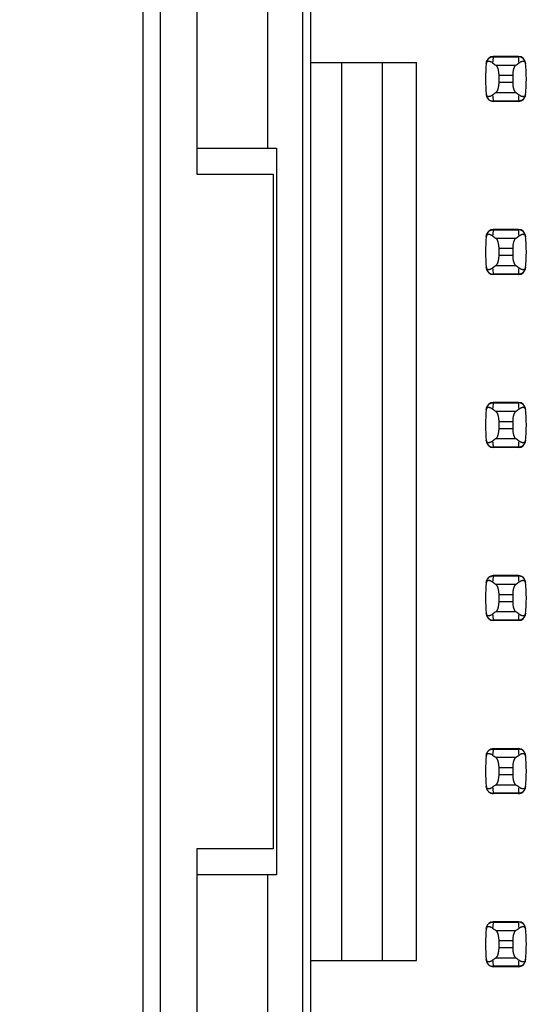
# Model space of a CAD drawing. Header units: inches. Extents: x 0 to 34, y 0 to 22.
# Tile 21 of 53: x 7.977 to 8.563, y 10.995 to 12.133. Entities that reach past the tile are written whole.
import ezdxf

# ---------------------------------------------------------------- set-up
doc = ezdxf.new("R2010")
doc.units = ezdxf.units.IN
doc.header["$LTSCALE"] = 1.87
doc.header["$MEASUREMENT"] = 0
doc.layers.get('0').update_dxf_attribs({"linetype": 'CONTINUOUS'})
doc.layers.add('DIMENSIONS', color=7, linetype='CONTINUOUS')
doc.styles.get("Standard").update_dxf_attribs({"font": 'txt', "width": 0.8})
doc.dimstyles.new('DIMSTYLE_1', dxfattribs={"dimtxt": 0.125, "dimasz": 0.18, "dimexe": 0.18, "dimexo": 0.0625, "dimgap": 0.09, "dimtad": 0, "dimtih": 1, "dimtoh": 1, "dimdec": 3, "dimlfac": 0.5, "dimzin": 4, "dimdsep": 46, "dimtxsty": 'STANDARD', "dimblk": '_FILLED', "dimblk1": '_FILLED', "dimblk2": '_FILLED', "dimcen": 0.09, "dimadec": 0, "dimazin": 0, "dimtp": 0.01, "dimtm": 0.01, "dimtfac": 1, "dimtdec": 3, "dimtofl": 0, "dimtmove": 0, "dimatfit": 3, "dimldrblk": '_FILLED', "dimfxl": 1, "dimtolj": 1, "dimtzin": 4, "dimarcsym": 0})

# ---------------------------------------------------------------- blocks, each defined once
blk = doc.blocks.new('*D2')
at = {"layer": 'DIMENSIONS', "color": 2, "linetype": 'CONTINUOUS'}
blk.add_line((8.2164, 16.0285), (7.4326, 16.0285), dxfattribs=at)
at = {"layer": 'DIMENSIONS', "color": 2, "linetype": 'CONTINUOUS', "insert": (7.3701, 16.091), "char_height": 0.125, "width": 1.425, "attachment_point": 3, "line_spacing_factor": 0.9}
blk.add_mtext('4.642{\\Ftxt.shx;\\W1.000000;\\H0.125000; }[117.91]', dxfattribs=at)
blk = doc.blocks.new('_FILLED')
at = {"color": 0, "linetype": 'BYBLOCK'}
blk.add_solid([(0, 0), (-1, 0.1736), (-1, -0.1736)], dxfattribs=at)
blk = doc.blocks.new('*D3')
at = {"layer": 'DIMENSIONS', "color": 2, "linetype": 'CONTINUOUS'}
blk.add_line((8.1824, 16.3725), (7.4326, 16.3725), dxfattribs=at)
at = {"layer": 'DIMENSIONS', "color": 2, "linetype": 'CONTINUOUS', "insert": (7.3701, 16.435), "char_height": 0.125, "width": 1.425, "attachment_point": 3, "line_spacing_factor": 0.9}
blk.add_mtext('4.814{\\Ftxt.shx;\\W1.000000;\\H0.125000; }[122.28]', dxfattribs=at)
blk = doc.blocks.new('*D5')
at = {"layer": 'DIMENSIONS', "color": 2, "linetype": 'CONTINUOUS'}
blk.add_line((8.2116, 15.0405), (7.4326, 15.0405), dxfattribs=at)
at = {"layer": 'DIMENSIONS', "color": 2, "linetype": 'CONTINUOUS', "insert": (7.3701, 15.103), "char_height": 0.125, "width": 1.425, "attachment_point": 3, "line_spacing_factor": 0.9}
blk.add_mtext('4.148{\\Ftxt.shx;\\W1.000000;\\H0.125000; }[105.36]', dxfattribs=at)

msp = doc.modelspace()

# ---------------------------------------------------------------- linework, layer by layer
at = {"color": 7, "linetype": 'CONTINUOUS'}
for p, q in [((8.1201, 6.5005), (8.1201, 16.6285)), ((8.1401, 6.5605), (8.1401, 16.5685)), ((8.3041, 15.0405), (8.3041, 8.0865)), ((8.3139, 8.1196), (8.3139, 15.0093)), ((8.1821, 12.5745), (8.1821, 11.9545)), ((8.2641, 11.9845), (8.2641, 12.5445)), ((8.5245, 12.0904), (8.5244, 12.09)), ((8.5244, 12.09), (8.5538, 12.09)), ((8.5538, 12.0904), (8.5245, 12.0904)), ((8.5538, 12.09), (8.5538, 12.0904)), ((8.3139, 12.0834), (8.436, 12.0834)), ((8.3493, 12.0834), (8.3493, 11.0456)), ((8.3966, 11.0456), (8.3966, 12.0834)), ((8.436, 11.0456), (8.436, 12.0834)), ((8.5505, 12.0801), (8.5277, 12.0801)), ((8.5312, 12.0602), (8.5312, 12.0687)), ((8.5312, 12.0687), (8.547, 12.0687)), ((8.547, 12.0687), (8.547, 12.0602)), ((8.547, 12.0602), (8.5312, 12.0602)), ((8.5277, 12.0488), (8.5505, 12.0488)), ((8.5538, 12.0389), (8.5244, 12.0389)), ((8.5244, 12.0389), (8.5245, 12.0385)), ((8.5538, 12.0385), (8.5245, 12.0385)), ((8.5538, 12.0385), (8.5538, 12.0389)), ((8.1821, 11.9845), (8.2741, 11.9845)), ((8.2741, 11.9845), (8.2741, 11.1445)), ((8.1821, 11.9545), (8.2701, 11.9545)), ((8.2701, 11.9545), (8.2701, 11.1745)), ((8.5245, 11.8904), (8.5244, 11.89)), ((8.5244, 11.89), (8.5538, 11.89)), ((8.5538, 11.8904), (8.5245, 11.8904)), ((8.5505, 11.8801), (8.5277, 11.8801)), ((8.5538, 11.89), (8.5538, 11.8904)), ((8.5312, 11.8602), (8.5312, 11.8687)), ((8.5312, 11.8687), (8.547, 11.8687)), ((8.547, 11.8687), (8.547, 11.8602)), ((8.547, 11.8602), (8.5312, 11.8602)), ((8.5277, 11.8488), (8.5505, 11.8488)), ((8.5538, 11.8389), (8.5244, 11.8389)), ((8.5244, 11.8389), (8.5245, 11.8385)), ((8.5538, 11.8385), (8.5245, 11.8385)), ((8.5538, 11.8385), (8.5538, 11.8389)), ((8.5245, 11.6904), (8.5244, 11.69)), ((8.5244, 11.69), (8.5538, 11.69)), ((8.5538, 11.6904), (8.5245, 11.6904)), ((8.5538, 11.69), (8.5538, 11.6904)), ((8.5505, 11.6801), (8.5277, 11.6801)), ((8.5312, 11.6602), (8.5312, 11.6687)), ((8.5312, 11.6687), (8.547, 11.6687)), ((8.547, 11.6687), (8.547, 11.6602)), ((8.547, 11.6602), (8.5312, 11.6602)), ((8.5277, 11.6488), (8.5505, 11.6488)), ((8.5538, 11.6389), (8.5244, 11.6389)), ((8.5244, 11.6389), (8.5245, 11.6385)), ((8.5538, 11.6385), (8.5245, 11.6385)), ((8.5538, 11.6385), (8.5538, 11.6389)), ((8.5245, 11.4904), (8.5244, 11.49)), ((8.5244, 11.49), (8.5538, 11.49)), ((8.5538, 11.4904), (8.5245, 11.4904)), ((8.5538, 11.49), (8.5538, 11.4904)), ((8.5505, 11.4801), (8.5277, 11.4801)), ((8.5312, 11.4602), (8.5312, 11.4687)), ((8.5312, 11.4687), (8.547, 11.4687)), ((8.547, 11.4602), (8.5312, 11.4602)), ((8.547, 11.4687), (8.547, 11.4602)), ((8.5277, 11.4488), (8.5505, 11.4488)), ((8.5538, 11.4389), (8.5244, 11.4389)), ((8.5244, 11.4389), (8.5245, 11.4385)), ((8.5538, 11.4385), (8.5245, 11.4385)), ((8.5538, 11.4385), (8.5538, 11.4389)), ((8.5245, 11.2904), (8.5244, 11.29)), ((8.5244, 11.29), (8.5538, 11.29)), ((8.5538, 11.2904), (8.5245, 11.2904)), ((8.5538, 11.29), (8.5538, 11.2904)), ((8.5505, 11.2801), (8.5277, 11.2801)), ((8.5312, 11.2602), (8.5312, 11.2687)), ((8.5312, 11.2687), (8.547, 11.2687)), ((8.547, 11.2687), (8.547, 11.2602)), ((8.547, 11.2602), (8.5312, 11.2602)), ((8.5277, 11.2488), (8.5505, 11.2488)), ((8.5538, 11.2389), (8.5244, 11.2389)), ((8.5244, 11.2389), (8.5245, 11.2385)), ((8.5538, 11.2385), (8.5245, 11.2385)), ((8.5538, 11.2385), (8.5538, 11.2389)), ((8.1821, 11.1745), (8.1821, 10.5545)), ((8.2701, 11.1745), (8.1821, 11.1745)), ((8.2741, 11.1445), (8.1821, 11.1445)), ((8.2641, 10.5845), (8.2641, 11.1445)), ((8.5245, 11.0904), (8.5244, 11.09)), ((8.5244, 11.09), (8.5538, 11.09)), ((8.5538, 11.0904), (8.5245, 11.0904)), ((8.5538, 11.09), (8.5538, 11.0904)), ((8.5505, 11.0801), (8.5277, 11.0801)), ((8.5312, 11.0602), (8.5312, 11.0687)), ((8.5312, 11.0687), (8.547, 11.0687)), ((8.547, 11.0687), (8.547, 11.0602)), ((8.547, 11.0602), (8.5312, 11.0602)), ((8.3139, 11.0456), (8.436, 11.0456)), ((8.5538, 11.0389), (8.5244, 11.0389)), ((8.5244, 11.0389), (8.5245, 11.0385)), ((8.5538, 11.0385), (8.5245, 11.0385)), ((8.5277, 11.0488), (8.5505, 11.0488)), ((8.5538, 11.0385), (8.5538, 11.0389))]:
    msp.add_line(p, q, dxfattribs=at)
for centre, radius, start, end in [((8.5245, 12.0826), 0.00787, 90, 173.0471), ((8.673, 12.0721), 0.1496, 173.0989, 175.7945), ((8.5538, 12.0826), 0.00787, 6.9529, 90), ((8.4052, 12.0721), 0.1496, 4.2055, 6.9011), ((8.673, 12.0645), 0.1575, 173.0471, 186.9529), ((8.4053, 12.0645), 0.1575, 353.0471, 6.9529), ((8.5245, 12.0463), 0.00787, 186.9529, 270), ((8.673, 12.0568), 0.1496, 184.2055, 186.9011), ((8.4052, 12.0568), 0.1496, 353.0989, 355.7945), ((8.5538, 12.0463), 0.00787, 270, 353.0471), ((8.673, 11.8645), 0.1575, 173.0471, 186.9529), ((8.5245, 11.8826), 0.00787, 90, 173.0471), ((8.673, 11.8721), 0.1496, 173.0989, 175.7945), ((8.5538, 11.8826), 0.00787, 6.9529, 90), ((8.4052, 11.8721), 0.1496, 4.2055, 6.9011), ((8.4053, 11.8645), 0.1575, 353.0471, 6.9529), ((8.673, 11.8568), 0.1496, 184.2055, 186.9011), ((8.4052, 11.8568), 0.1496, 353.0989, 355.7945), ((8.5245, 11.8463), 0.00787, 186.9529, 270), ((8.5538, 11.8463), 0.00787, 270, 353.0471), ((8.5245, 11.6826), 0.00787, 90, 173.0471), ((8.673, 11.6721), 0.1496, 173.0989, 175.7945), ((8.5538, 11.6826), 0.00787, 6.9529, 90), ((8.4052, 11.6721), 0.1496, 4.2055, 6.9011), ((8.673, 11.6645), 0.1575, 173.0471, 186.9529), ((8.4053, 11.6645), 0.1575, 353.0471, 6.9529), ((8.5245, 11.6463), 0.00787, 186.9529, 270), ((8.673, 11.6568), 0.1496, 184.2055, 186.9011), ((8.4052, 11.6568), 0.1496, 353.0989, 355.7945), ((8.5538, 11.6463), 0.00787, 270, 353.0471), ((8.673, 11.4645), 0.1575, 173.0471, 186.9529), ((8.5245, 11.4826), 0.00787, 90, 173.0471), ((8.673, 11.4721), 0.1496, 173.0989, 175.7945), ((8.5538, 11.4826), 0.00787, 6.9529, 90), ((8.4052, 11.4721), 0.1496, 4.2055, 6.9011), ((8.4053, 11.4645), 0.1575, 353.0471, 6.9529), ((8.5245, 11.4463), 0.00787, 186.9529, 270), ((8.673, 11.4568), 0.1496, 184.2055, 186.9011), ((8.4052, 11.4568), 0.1496, 353.0989, 355.7945), ((8.5538, 11.4463), 0.00787, 270, 353.0471), ((8.5245, 11.2826), 0.00787, 90, 173.0471), ((8.673, 11.2721), 0.1496, 173.0989, 175.7945), ((8.5538, 11.2826), 0.00787, 6.9529, 90), ((8.4052, 11.2721), 0.1496, 4.2055, 6.9011), ((8.673, 11.2645), 0.1575, 173.0471, 186.9529), ((8.4053, 11.2645), 0.1575, 353.0471, 6.9529), ((8.5245, 11.2463), 0.00787, 186.9529, 270), ((8.673, 11.2568), 0.1496, 184.2055, 186.9011), ((8.4052, 11.2568), 0.1496, 353.0989, 355.7945), ((8.5538, 11.2463), 0.00787, 270, 353.0471), ((8.673, 11.0645), 0.1575, 173.0471, 186.9529), ((8.5245, 11.0826), 0.00787, 90, 173.0471), ((8.673, 11.0721), 0.1496, 173.0989, 175.7945), ((8.5538, 11.0826), 0.00787, 6.9529, 90), ((8.4052, 11.0721), 0.1496, 4.2055, 6.9011), ((8.4053, 11.0645), 0.1575, 353.0471, 6.9529), ((8.5245, 11.0463), 0.00787, 186.9529, 270), ((8.673, 11.0568), 0.1496, 184.2055, 186.9011), ((8.4052, 11.0568), 0.1496, 353.0989, 355.7945), ((8.5538, 11.0463), 0.00787, 270, 353.0471)]:
    msp.add_arc(centre, radius, start, end, dxfattribs=at)
for centre, start_param, end_param in [((8.8952, 12.118), -2.804032, -2.774684), ((8.183, 12.118), -0.366909, -0.33756), ((8.8952, 12.0109), 2.774684, 2.804032), ((8.183, 12.0109), 0.33756, 0.366909), ((8.8952, 11.918), -2.804032, -2.774684), ((8.183, 11.918), -0.366909, -0.33756), ((8.8952, 11.8109), 2.774684, 2.804032), ((8.183, 11.8109), 0.33756, 0.366909), ((8.8952, 11.718), -2.804032, -2.774684), ((8.183, 11.718), -0.366909, -0.33756), ((8.8952, 11.6109), 2.774684, 2.804032), ((8.183, 11.6109), 0.33756, 0.366909), ((8.8952, 11.518), -2.804032, -2.774684), ((8.183, 11.518), -0.366909, -0.33756), ((8.8952, 11.4109), 2.774684, 2.804032), ((8.183, 11.4109), 0.33756, 0.366909), ((8.8952, 11.318), -2.804032, -2.774684), ((8.183, 11.318), -0.366909, -0.33756), ((8.8952, 11.2109), 2.774684, 2.804032), ((8.183, 11.2109), 0.33756, 0.366909), ((8.8952, 11.118), -2.804032, -2.774684), ((8.183, 11.118), -0.366909, -0.33756), ((8.8952, 11.0109), 2.774684, 2.804032), ((8.183, 11.0109), 0.33756, 0.366909)]:
    msp.add_ellipse(centre, major_axis=(0.3937, 0), ratio=0.267949, start_param=start_param, end_param=end_param, dxfattribs=at)
for points, knots in [([(8.5165, 12.0819), (8.5165, 12.0822), (8.5166, 12.0826), (8.5167, 12.0832), (8.517, 12.0838), (8.5173, 12.0842), (8.5175, 12.0844), (8.5177, 12.0846), (8.518, 12.0847), (8.5184, 12.0849), (8.5189, 12.085), (8.5194, 12.085), (8.5198, 12.085), (8.5203, 12.0849), (8.5208, 12.0847), (8.5213, 12.0845), (8.5219, 12.0842), (8.5228, 12.0837), (8.5234, 12.0833), (8.5238, 12.083)], [0, 0, 0, 0, 0.071006, 0.129799, 0.218638, 0.253906, 0.285388, 0.314234, 0.341262, 0.392021, 0.44087, 0.489522, 0.538946, 0.589704, 0.642132, 0.696441, 0.752768, 0.871825, 1, 1, 1, 1]), ([(8.5166, 12.0834), (8.5167, 12.0838), (8.5169, 12.0847), (8.5174, 12.086), (8.5182, 12.0872), (8.5192, 12.0882), (8.5203, 12.089), (8.5216, 12.0896), (8.523, 12.09), (8.524, 12.09), (8.5244, 12.09)], [0, 0, 0, 0, 0.123003, 0.246291, 0.370116, 0.494653, 0.619981, 0.746077, 0.872817, 1, 1, 1, 1]), ([(8.5616, 12.0834), (8.5615, 12.0838), (8.5613, 12.0847), (8.5608, 12.086), (8.56, 12.0872), (8.559, 12.0882), (8.5579, 12.089), (8.5566, 12.0896), (8.5552, 12.09), (8.5542, 12.09), (8.5538, 12.09)], [0, 0, 0, 0, 0.123003, 0.246291, 0.370116, 0.494653, 0.619981, 0.746077, 0.872817, 1, 1, 1, 1]), ([(8.5545, 12.083), (8.5548, 12.0833), (8.5554, 12.0837), (8.5563, 12.0842), (8.5569, 12.0845), (8.5574, 12.0847), (8.5579, 12.0849), (8.5584, 12.085), (8.5589, 12.085), (8.5593, 12.085), (8.5598, 12.0849), (8.5602, 12.0847), (8.5605, 12.0846), (8.5607, 12.0844), (8.5609, 12.0842), (8.5612, 12.0838), (8.5615, 12.0832), (8.5617, 12.0826), (8.5617, 12.0822), (8.5618, 12.0819)], [0, 0, 0, 0, 0.128175, 0.247232, 0.303559, 0.357868, 0.410296, 0.461054, 0.510478, 0.55913, 0.607979, 0.658738, 0.685766, 0.714612, 0.746094, 0.781362, 0.870201, 0.928994, 1, 1, 1, 1]), ([(8.5312, 12.0687), (8.5312, 12.0694), (8.5312, 12.0704), (8.5311, 12.0717), (8.5309, 12.0729), (8.5307, 12.0741), (8.5304, 12.0752), (8.5302, 12.076), (8.53, 12.0767), (8.5297, 12.0774), (8.5294, 12.078), (8.5291, 12.0786), (8.5288, 12.0791), (8.5284, 12.0795), (8.5281, 12.0798), (8.5279, 12.08), (8.5277, 12.0801)], [0, 0, 0, 0, 0.161727, 0.24118, 0.31897, 0.467608, 0.537656, 0.604387, 0.667531, 0.726879, 0.782283, 0.833661, 0.881, 0.924368, 0.96394, 1, 1, 1, 1]), ([(8.5505, 12.0801), (8.5503, 12.08), (8.5501, 12.0798), (8.5498, 12.0795), (8.5494, 12.0791), (8.5491, 12.0786), (8.5488, 12.078), (8.5485, 12.0774), (8.5483, 12.0767), (8.548, 12.076), (8.5478, 12.0752), (8.5475, 12.0741), (8.5473, 12.0729), (8.5471, 12.0717), (8.547, 12.0704), (8.547, 12.0694), (8.547, 12.0687)], [0, 0, 0, 0, 0.03606, 0.075632, 0.119, 0.166339, 0.217717, 0.273121, 0.332469, 0.395614, 0.462344, 0.532392, 0.68103, 0.75882, 0.838273, 1, 1, 1, 1]), ([(8.5277, 12.0488), (8.5279, 12.0489), (8.5281, 12.0491), (8.5284, 12.0494), (8.5288, 12.0498), (8.5291, 12.0503), (8.5294, 12.0509), (8.5297, 12.0515), (8.53, 12.0522), (8.5302, 12.0529), (8.5304, 12.0537), (8.5307, 12.0548), (8.5309, 12.056), (8.5311, 12.0572), (8.5312, 12.0585), (8.5312, 12.0595), (8.5312, 12.0602)], [0, 0, 0, 0, 0.03606, 0.075632, 0.119, 0.166339, 0.217717, 0.273121, 0.332469, 0.395614, 0.462344, 0.532392, 0.68103, 0.75882, 0.838273, 1, 1, 1, 1]), ([(8.547, 12.0602), (8.547, 12.0595), (8.547, 12.0585), (8.5471, 12.0572), (8.5473, 12.056), (8.5475, 12.0548), (8.5478, 12.0537), (8.548, 12.0529), (8.5483, 12.0522), (8.5485, 12.0515), (8.5488, 12.0509), (8.5491, 12.0503), (8.5494, 12.0498), (8.5498, 12.0494), (8.5501, 12.0491), (8.5503, 12.0489), (8.5505, 12.0488)], [0, 0, 0, 0, 0.161727, 0.24118, 0.31897, 0.467608, 0.537656, 0.604387, 0.667531, 0.726879, 0.782283, 0.833661, 0.881, 0.924368, 0.96394, 1, 1, 1, 1]), ([(8.5238, 12.0459), (8.5234, 12.0456), (8.5228, 12.0452), (8.5219, 12.0447), (8.5213, 12.0444), (8.5208, 12.0442), (8.5203, 12.0441), (8.5198, 12.044), (8.5194, 12.0439), (8.5189, 12.0439), (8.5184, 12.044), (8.518, 12.0442), (8.5177, 12.0443), (8.5175, 12.0445), (8.5173, 12.0447), (8.517, 12.0451), (8.5167, 12.0457), (8.5166, 12.0463), (8.5165, 12.0468), (8.5165, 12.047)], [0, 0, 0, 0, 0.128175, 0.247232, 0.303559, 0.357868, 0.410296, 0.461054, 0.510478, 0.55913, 0.607979, 0.658738, 0.685766, 0.714612, 0.746094, 0.781362, 0.870201, 0.928994, 1, 1, 1, 1]), ([(8.5166, 12.0455), (8.5167, 12.0451), (8.5169, 12.0442), (8.5174, 12.0429), (8.5182, 12.0417), (8.5192, 12.0407), (8.5203, 12.0399), (8.5216, 12.0393), (8.523, 12.0389), (8.524, 12.0389), (8.5244, 12.0389)], [0, 0, 0, 0, 0.123003, 0.246291, 0.370116, 0.494653, 0.619981, 0.746077, 0.872817, 1, 1, 1, 1]), ([(8.5616, 12.0455), (8.5615, 12.0451), (8.5613, 12.0442), (8.5608, 12.0429), (8.56, 12.0417), (8.559, 12.0407), (8.5579, 12.0399), (8.5566, 12.0393), (8.5552, 12.0389), (8.5542, 12.0389), (8.5538, 12.0389)], [0, 0, 0, 0, 0.123003, 0.246291, 0.370116, 0.494653, 0.619981, 0.746077, 0.872817, 1, 1, 1, 1]), ([(8.5618, 12.047), (8.5617, 12.0468), (8.5617, 12.0463), (8.5615, 12.0457), (8.5612, 12.0451), (8.5609, 12.0447), (8.5607, 12.0445), (8.5605, 12.0443), (8.5602, 12.0442), (8.5598, 12.044), (8.5593, 12.0439), (8.5589, 12.0439), (8.5584, 12.044), (8.5579, 12.0441), (8.5574, 12.0442), (8.5569, 12.0444), (8.5563, 12.0447), (8.5554, 12.0452), (8.5548, 12.0456), (8.5545, 12.0459)], [0, 0, 0, 0, 0.071006, 0.129799, 0.218638, 0.253906, 0.285389, 0.314234, 0.341262, 0.392021, 0.44087, 0.489522, 0.538946, 0.589704, 0.642132, 0.696441, 0.752768, 0.871825, 1, 1, 1, 1]), ([(8.5165, 11.8819), (8.5165, 11.8822), (8.5166, 11.8826), (8.5167, 11.8832), (8.517, 11.8838), (8.5173, 11.8842), (8.5175, 11.8844), (8.5177, 11.8846), (8.518, 11.8847), (8.5184, 11.8849), (8.5189, 11.885), (8.5194, 11.885), (8.5198, 11.885), (8.5203, 11.8849), (8.5208, 11.8847), (8.5213, 11.8845), (8.5219, 11.8842), (8.5228, 11.8837), (8.5234, 11.8833), (8.5238, 11.883)], [0, 0, 0, 0, 0.071006, 0.129799, 0.218638, 0.253906, 0.285388, 0.314234, 0.341262, 0.392021, 0.44087, 0.489522, 0.538946, 0.589704, 0.642132, 0.696441, 0.752768, 0.871825, 1, 1, 1, 1]), ([(8.5166, 11.8834), (8.5167, 11.8838), (8.5169, 11.8847), (8.5174, 11.886), (8.5182, 11.8872), (8.5192, 11.8882), (8.5203, 11.889), (8.5216, 11.8896), (8.523, 11.89), (8.524, 11.89), (8.5244, 11.89)], [0, 0, 0, 0, 0.123003, 0.246291, 0.370116, 0.494653, 0.619981, 0.746077, 0.872817, 1, 1, 1, 1]), ([(8.5312, 11.8687), (8.5312, 11.8694), (8.5312, 11.8704), (8.5311, 11.8717), (8.5309, 11.8729), (8.5307, 11.8741), (8.5304, 11.8752), (8.5302, 11.876), (8.53, 11.8767), (8.5297, 11.8774), (8.5294, 11.878), (8.5291, 11.8786), (8.5288, 11.8791), (8.5284, 11.8795), (8.5281, 11.8798), (8.5279, 11.88), (8.5277, 11.8801)], [0, 0, 0, 0, 0.161727, 0.24118, 0.31897, 0.467608, 0.537656, 0.604387, 0.667531, 0.726879, 0.782283, 0.833661, 0.881, 0.924368, 0.96394, 1, 1, 1, 1]), ([(8.5505, 11.8801), (8.5503, 11.88), (8.5501, 11.8798), (8.5498, 11.8795), (8.5494, 11.8791), (8.5491, 11.8786), (8.5488, 11.878), (8.5485, 11.8774), (8.5483, 11.8767), (8.548, 11.876), (8.5478, 11.8752), (8.5475, 11.8741), (8.5473, 11.8729), (8.5471, 11.8717), (8.547, 11.8704), (8.547, 11.8694), (8.547, 11.8687)], [0, 0, 0, 0, 0.03606, 0.075632, 0.119, 0.166339, 0.217717, 0.273121, 0.332469, 0.395614, 0.462344, 0.532392, 0.68103, 0.75882, 0.838273, 1, 1, 1, 1]), ([(8.5616, 11.8834), (8.5615, 11.8838), (8.5613, 11.8847), (8.5608, 11.886), (8.56, 11.8872), (8.559, 11.8882), (8.5579, 11.889), (8.5566, 11.8896), (8.5552, 11.89), (8.5542, 11.89), (8.5538, 11.89)], [0, 0, 0, 0, 0.123003, 0.246291, 0.370116, 0.494653, 0.619981, 0.746077, 0.872817, 1, 1, 1, 1]), ([(8.5545, 11.883), (8.5548, 11.8833), (8.5554, 11.8837), (8.5563, 11.8842), (8.5569, 11.8845), (8.5574, 11.8847), (8.5579, 11.8849), (8.5584, 11.885), (8.5589, 11.885), (8.5593, 11.885), (8.5598, 11.8849), (8.5602, 11.8847), (8.5605, 11.8846), (8.5607, 11.8844), (8.5609, 11.8842), (8.5612, 11.8838), (8.5615, 11.8832), (8.5617, 11.8826), (8.5617, 11.8822), (8.5618, 11.8819)], [0, 0, 0, 0, 0.128175, 0.247232, 0.303559, 0.357868, 0.410296, 0.461054, 0.510478, 0.55913, 0.607979, 0.658738, 0.685766, 0.714612, 0.746094, 0.781362, 0.870201, 0.928994, 1, 1, 1, 1]), ([(8.5277, 11.8488), (8.5279, 11.8489), (8.5281, 11.8491), (8.5284, 11.8494), (8.5288, 11.8498), (8.5291, 11.8503), (8.5294, 11.8509), (8.5297, 11.8515), (8.53, 11.8522), (8.5302, 11.8529), (8.5304, 11.8537), (8.5307, 11.8548), (8.5309, 11.856), (8.5311, 11.8572), (8.5312, 11.8585), (8.5312, 11.8595), (8.5312, 11.8602)], [0, 0, 0, 0, 0.03606, 0.075632, 0.119, 0.166339, 0.217717, 0.273121, 0.332469, 0.395614, 0.462344, 0.532392, 0.68103, 0.75882, 0.838273, 1, 1, 1, 1]), ([(8.547, 11.8602), (8.547, 11.8595), (8.547, 11.8585), (8.5471, 11.8572), (8.5473, 11.856), (8.5475, 11.8548), (8.5478, 11.8537), (8.548, 11.8529), (8.5483, 11.8522), (8.5485, 11.8515), (8.5488, 11.8509), (8.5491, 11.8503), (8.5494, 11.8498), (8.5498, 11.8494), (8.5501, 11.8491), (8.5503, 11.8489), (8.5505, 11.8488)], [0, 0, 0, 0, 0.161727, 0.24118, 0.31897, 0.467608, 0.537656, 0.604387, 0.667531, 0.726879, 0.782283, 0.833661, 0.881, 0.924368, 0.96394, 1, 1, 1, 1]), ([(8.5238, 11.8459), (8.5234, 11.8456), (8.5228, 11.8452), (8.5219, 11.8447), (8.5213, 11.8444), (8.5208, 11.8442), (8.5203, 11.8441), (8.5198, 11.844), (8.5194, 11.8439), (8.5189, 11.8439), (8.5184, 11.844), (8.518, 11.8442), (8.5177, 11.8443), (8.5175, 11.8445), (8.5173, 11.8447), (8.517, 11.8451), (8.5167, 11.8457), (8.5166, 11.8463), (8.5165, 11.8468), (8.5165, 11.847)], [0, 0, 0, 0, 0.128175, 0.247232, 0.303559, 0.357868, 0.410296, 0.461054, 0.510478, 0.55913, 0.607979, 0.658738, 0.685766, 0.714612, 0.746094, 0.781362, 0.870201, 0.928994, 1, 1, 1, 1]), ([(8.5166, 11.8455), (8.5167, 11.8451), (8.5169, 11.8442), (8.5174, 11.8429), (8.5182, 11.8417), (8.5192, 11.8407), (8.5203, 11.8399), (8.5216, 11.8393), (8.523, 11.8389), (8.524, 11.8389), (8.5244, 11.8389)], [0, 0, 0, 0, 0.123003, 0.246291, 0.370116, 0.494653, 0.619981, 0.746077, 0.872817, 1, 1, 1, 1]), ([(8.5616, 11.8455), (8.5615, 11.8451), (8.5613, 11.8442), (8.5608, 11.8429), (8.56, 11.8417), (8.559, 11.8407), (8.5579, 11.8399), (8.5566, 11.8393), (8.5552, 11.8389), (8.5542, 11.8389), (8.5538, 11.8389)], [0, 0, 0, 0, 0.123003, 0.246291, 0.370116, 0.494653, 0.619981, 0.746077, 0.872817, 1, 1, 1, 1]), ([(8.5618, 11.847), (8.5617, 11.8468), (8.5617, 11.8463), (8.5615, 11.8457), (8.5612, 11.8451), (8.5609, 11.8447), (8.5607, 11.8445), (8.5605, 11.8443), (8.5602, 11.8442), (8.5598, 11.844), (8.5593, 11.8439), (8.5589, 11.8439), (8.5584, 11.844), (8.5579, 11.8441), (8.5574, 11.8442), (8.5569, 11.8444), (8.5563, 11.8447), (8.5554, 11.8452), (8.5548, 11.8456), (8.5545, 11.8459)], [0, 0, 0, 0, 0.071006, 0.129799, 0.218638, 0.253906, 0.285389, 0.314234, 0.341262, 0.392021, 0.44087, 0.489522, 0.538946, 0.589704, 0.642132, 0.696441, 0.752768, 0.871825, 1, 1, 1, 1]), ([(8.5166, 11.6834), (8.5167, 11.6838), (8.5169, 11.6847), (8.5174, 11.686), (8.5182, 11.6872), (8.5192, 11.6882), (8.5203, 11.689), (8.5216, 11.6896), (8.523, 11.69), (8.524, 11.69), (8.5244, 11.69)], [0, 0, 0, 0, 0.123003, 0.246291, 0.370116, 0.494653, 0.619981, 0.746077, 0.872817, 1, 1, 1, 1]), ([(8.5616, 11.6834), (8.5615, 11.6838), (8.5613, 11.6847), (8.5608, 11.686), (8.56, 11.6872), (8.559, 11.6882), (8.5579, 11.689), (8.5566, 11.6896), (8.5552, 11.69), (8.5542, 11.69), (8.5538, 11.69)], [0, 0, 0, 0, 0.123003, 0.246291, 0.370116, 0.494653, 0.619981, 0.746077, 0.872817, 1, 1, 1, 1]), ([(8.5165, 11.6819), (8.5165, 11.6822), (8.5166, 11.6826), (8.5167, 11.6832), (8.517, 11.6838), (8.5173, 11.6842), (8.5175, 11.6844), (8.5177, 11.6846), (8.518, 11.6847), (8.5184, 11.6849), (8.5189, 11.685), (8.5194, 11.685), (8.5198, 11.685), (8.5203, 11.6849), (8.5208, 11.6847), (8.5213, 11.6845), (8.5219, 11.6842), (8.5228, 11.6837), (8.5234, 11.6833), (8.5238, 11.683)], [0, 0, 0, 0, 0.071006, 0.129799, 0.218638, 0.253906, 0.285388, 0.314234, 0.341262, 0.392021, 0.44087, 0.489522, 0.538946, 0.589704, 0.642132, 0.696441, 0.752768, 0.871825, 1, 1, 1, 1]), ([(8.5312, 11.6687), (8.5312, 11.6694), (8.5312, 11.6704), (8.5311, 11.6717), (8.5309, 11.6729), (8.5307, 11.6741), (8.5304, 11.6752), (8.5302, 11.676), (8.53, 11.6767), (8.5297, 11.6774), (8.5294, 11.678), (8.5291, 11.6786), (8.5288, 11.6791), (8.5284, 11.6795), (8.5281, 11.6798), (8.5279, 11.68), (8.5277, 11.6801)], [0, 0, 0, 0, 0.161727, 0.24118, 0.31897, 0.467608, 0.537656, 0.604387, 0.667531, 0.726879, 0.782283, 0.833661, 0.881, 0.924368, 0.96394, 1, 1, 1, 1]), ([(8.5505, 11.6801), (8.5503, 11.68), (8.5501, 11.6798), (8.5498, 11.6795), (8.5494, 11.6791), (8.5491, 11.6786), (8.5488, 11.678), (8.5485, 11.6774), (8.5483, 11.6767), (8.548, 11.676), (8.5478, 11.6752), (8.5475, 11.6741), (8.5473, 11.6729), (8.5471, 11.6717), (8.547, 11.6704), (8.547, 11.6694), (8.547, 11.6687)], [0, 0, 0, 0, 0.03606, 0.075632, 0.119, 0.166339, 0.217717, 0.273121, 0.332469, 0.395614, 0.462344, 0.532392, 0.68103, 0.75882, 0.838273, 1, 1, 1, 1]), ([(8.5545, 11.683), (8.5548, 11.6833), (8.5554, 11.6837), (8.5563, 11.6842), (8.5569, 11.6845), (8.5574, 11.6847), (8.5579, 11.6849), (8.5584, 11.685), (8.5589, 11.685), (8.5593, 11.685), (8.5598, 11.6849), (8.5602, 11.6847), (8.5605, 11.6846), (8.5607, 11.6844), (8.5609, 11.6842), (8.5612, 11.6838), (8.5615, 11.6832), (8.5617, 11.6826), (8.5617, 11.6822), (8.5618, 11.6819)], [0, 0, 0, 0, 0.128175, 0.247232, 0.303559, 0.357868, 0.410296, 0.461054, 0.510478, 0.55913, 0.607979, 0.658738, 0.685766, 0.714612, 0.746094, 0.781362, 0.870201, 0.928994, 1, 1, 1, 1]), ([(8.5277, 11.6488), (8.5279, 11.6489), (8.5281, 11.6491), (8.5284, 11.6494), (8.5288, 11.6498), (8.5291, 11.6503), (8.5294, 11.6509), (8.5297, 11.6515), (8.53, 11.6522), (8.5302, 11.6529), (8.5304, 11.6537), (8.5307, 11.6548), (8.5309, 11.656), (8.5311, 11.6572), (8.5312, 11.6585), (8.5312, 11.6595), (8.5312, 11.6602)], [0, 0, 0, 0, 0.03606, 0.075632, 0.119, 0.166339, 0.217717, 0.273121, 0.332469, 0.395614, 0.462344, 0.532392, 0.68103, 0.75882, 0.838273, 1, 1, 1, 1]), ([(8.547, 11.6602), (8.547, 11.6595), (8.547, 11.6585), (8.5471, 11.6572), (8.5473, 11.656), (8.5475, 11.6548), (8.5478, 11.6537), (8.548, 11.6529), (8.5483, 11.6522), (8.5485, 11.6515), (8.5488, 11.6509), (8.5491, 11.6503), (8.5494, 11.6498), (8.5498, 11.6494), (8.5501, 11.6491), (8.5503, 11.6489), (8.5505, 11.6488)], [0, 0, 0, 0, 0.161727, 0.24118, 0.31897, 0.467608, 0.537656, 0.604387, 0.667531, 0.726879, 0.782283, 0.833661, 0.881, 0.924368, 0.96394, 1, 1, 1, 1]), ([(8.5238, 11.6459), (8.5234, 11.6456), (8.5228, 11.6452), (8.5219, 11.6447), (8.5213, 11.6444), (8.5208, 11.6442), (8.5203, 11.6441), (8.5198, 11.644), (8.5194, 11.6439), (8.5189, 11.6439), (8.5184, 11.644), (8.518, 11.6442), (8.5177, 11.6443), (8.5175, 11.6445), (8.5173, 11.6447), (8.517, 11.6451), (8.5167, 11.6457), (8.5166, 11.6463), (8.5165, 11.6468), (8.5165, 11.647)], [0, 0, 0, 0, 0.128175, 0.247232, 0.303559, 0.357868, 0.410296, 0.461054, 0.510478, 0.55913, 0.607979, 0.658738, 0.685766, 0.714612, 0.746094, 0.781362, 0.870201, 0.928994, 1, 1, 1, 1]), ([(8.5166, 11.6455), (8.5167, 11.6451), (8.5169, 11.6442), (8.5174, 11.6429), (8.5182, 11.6417), (8.5192, 11.6407), (8.5203, 11.6399), (8.5216, 11.6393), (8.523, 11.6389), (8.524, 11.6389), (8.5244, 11.6389)], [0, 0, 0, 0, 0.123003, 0.246291, 0.370116, 0.494653, 0.619981, 0.746077, 0.872817, 1, 1, 1, 1]), ([(8.5616, 11.6455), (8.5615, 11.6451), (8.5613, 11.6442), (8.5608, 11.6429), (8.56, 11.6417), (8.559, 11.6407), (8.5579, 11.6399), (8.5566, 11.6393), (8.5552, 11.6389), (8.5542, 11.6389), (8.5538, 11.6389)], [0, 0, 0, 0, 0.123003, 0.246291, 0.370116, 0.494653, 0.619981, 0.746077, 0.872817, 1, 1, 1, 1]), ([(8.5618, 11.647), (8.5617, 11.6468), (8.5617, 11.6463), (8.5615, 11.6457), (8.5612, 11.6451), (8.5609, 11.6447), (8.5607, 11.6445), (8.5605, 11.6443), (8.5602, 11.6442), (8.5598, 11.644), (8.5593, 11.6439), (8.5589, 11.6439), (8.5584, 11.644), (8.5579, 11.6441), (8.5574, 11.6442), (8.5569, 11.6444), (8.5563, 11.6447), (8.5554, 11.6452), (8.5548, 11.6456), (8.5545, 11.6459)], [0, 0, 0, 0, 0.071006, 0.129799, 0.218638, 0.253906, 0.285389, 0.314234, 0.341262, 0.392021, 0.44087, 0.489522, 0.538946, 0.589704, 0.642132, 0.696441, 0.752768, 0.871825, 1, 1, 1, 1]), ([(8.5165, 11.4819), (8.5165, 11.4822), (8.5166, 11.4826), (8.5167, 11.4832), (8.517, 11.4838), (8.5173, 11.4842), (8.5175, 11.4844), (8.5177, 11.4846), (8.518, 11.4847), (8.5184, 11.4849), (8.5189, 11.485), (8.5194, 11.485), (8.5198, 11.485), (8.5203, 11.4849), (8.5208, 11.4847), (8.5213, 11.4845), (8.5219, 11.4842), (8.5228, 11.4837), (8.5234, 11.4833), (8.5238, 11.483)], [0, 0, 0, 0, 0.071006, 0.129799, 0.218638, 0.253906, 0.285388, 0.314234, 0.341262, 0.392021, 0.44087, 0.489522, 0.538946, 0.589704, 0.642132, 0.696441, 0.752768, 0.871825, 1, 1, 1, 1]), ([(8.5166, 11.4834), (8.5167, 11.4838), (8.5169, 11.4847), (8.5174, 11.486), (8.5182, 11.4872), (8.5192, 11.4882), (8.5203, 11.489), (8.5216, 11.4896), (8.523, 11.49), (8.524, 11.49), (8.5244, 11.49)], [0, 0, 0, 0, 0.123003, 0.246291, 0.370116, 0.494653, 0.619981, 0.746077, 0.872817, 1, 1, 1, 1]), ([(8.5616, 11.4834), (8.5615, 11.4838), (8.5613, 11.4847), (8.5608, 11.486), (8.56, 11.4872), (8.559, 11.4882), (8.5579, 11.489), (8.5566, 11.4896), (8.5552, 11.49), (8.5542, 11.49), (8.5538, 11.49)], [0, 0, 0, 0, 0.123003, 0.246291, 0.370116, 0.494653, 0.619981, 0.746077, 0.872817, 1, 1, 1, 1]), ([(8.5545, 11.483), (8.5548, 11.4833), (8.5554, 11.4837), (8.5563, 11.4842), (8.5569, 11.4845), (8.5574, 11.4847), (8.5579, 11.4849), (8.5584, 11.485), (8.5589, 11.485), (8.5593, 11.485), (8.5598, 11.4849), (8.5602, 11.4847), (8.5605, 11.4846), (8.5607, 11.4844), (8.5609, 11.4842), (8.5612, 11.4838), (8.5615, 11.4832), (8.5617, 11.4826), (8.5617, 11.4822), (8.5618, 11.4819)], [0, 0, 0, 0, 0.128175, 0.247232, 0.303559, 0.357868, 0.410296, 0.461054, 0.510478, 0.55913, 0.607979, 0.658738, 0.685766, 0.714612, 0.746094, 0.781362, 0.870201, 0.928994, 1, 1, 1, 1]), ([(8.5312, 11.4687), (8.5312, 11.4694), (8.5312, 11.4704), (8.5311, 11.4717), (8.5309, 11.4729), (8.5307, 11.4741), (8.5304, 11.4752), (8.5302, 11.476), (8.53, 11.4767), (8.5297, 11.4774), (8.5294, 11.478), (8.5291, 11.4786), (8.5288, 11.4791), (8.5284, 11.4795), (8.5281, 11.4798), (8.5279, 11.48), (8.5277, 11.4801)], [0, 0, 0, 0, 0.161727, 0.24118, 0.31897, 0.467608, 0.537656, 0.604387, 0.667531, 0.726879, 0.782283, 0.833661, 0.881, 0.924368, 0.96394, 1, 1, 1, 1]), ([(8.5505, 11.4801), (8.5503, 11.48), (8.5501, 11.4798), (8.5498, 11.4795), (8.5494, 11.4791), (8.5491, 11.4786), (8.5488, 11.478), (8.5485, 11.4774), (8.5483, 11.4767), (8.548, 11.476), (8.5478, 11.4752), (8.5475, 11.4741), (8.5473, 11.4729), (8.5471, 11.4717), (8.547, 11.4704), (8.547, 11.4694), (8.547, 11.4687)], [0, 0, 0, 0, 0.03606, 0.075632, 0.119, 0.166339, 0.217717, 0.273121, 0.332469, 0.395614, 0.462344, 0.532392, 0.68103, 0.75882, 0.838273, 1, 1, 1, 1]), ([(8.5277, 11.4488), (8.5279, 11.4489), (8.5281, 11.4491), (8.5284, 11.4494), (8.5288, 11.4498), (8.5291, 11.4503), (8.5294, 11.4509), (8.5297, 11.4515), (8.53, 11.4522), (8.5302, 11.4529), (8.5304, 11.4537), (8.5307, 11.4548), (8.5309, 11.456), (8.5311, 11.4572), (8.5312, 11.4585), (8.5312, 11.4595), (8.5312, 11.4602)], [0, 0, 0, 0, 0.03606, 0.075632, 0.119, 0.166339, 0.217717, 0.273121, 0.332469, 0.395614, 0.462344, 0.532392, 0.68103, 0.75882, 0.838273, 1, 1, 1, 1]), ([(8.547, 11.4602), (8.547, 11.4595), (8.547, 11.4585), (8.5471, 11.4572), (8.5473, 11.456), (8.5475, 11.4548), (8.5478, 11.4537), (8.548, 11.4529), (8.5483, 11.4522), (8.5485, 11.4515), (8.5488, 11.4509), (8.5491, 11.4503), (8.5494, 11.4498), (8.5498, 11.4494), (8.5501, 11.4491), (8.5503, 11.4489), (8.5505, 11.4488)], [0, 0, 0, 0, 0.161727, 0.24118, 0.31897, 0.467608, 0.537656, 0.604387, 0.667531, 0.726879, 0.782283, 0.833661, 0.881, 0.924368, 0.96394, 1, 1, 1, 1]), ([(8.5238, 11.4459), (8.5234, 11.4456), (8.5228, 11.4452), (8.5219, 11.4447), (8.5213, 11.4444), (8.5208, 11.4442), (8.5203, 11.4441), (8.5198, 11.444), (8.5194, 11.4439), (8.5189, 11.4439), (8.5184, 11.444), (8.518, 11.4442), (8.5177, 11.4443), (8.5175, 11.4445), (8.5173, 11.4447), (8.517, 11.4451), (8.5167, 11.4457), (8.5166, 11.4463), (8.5165, 11.4468), (8.5165, 11.447)], [0, 0, 0, 0, 0.128175, 0.247232, 0.303559, 0.357868, 0.410296, 0.461054, 0.510478, 0.55913, 0.607979, 0.658738, 0.685766, 0.714612, 0.746094, 0.781362, 0.870201, 0.928994, 1, 1, 1, 1]), ([(8.5166, 11.4455), (8.5167, 11.4451), (8.5169, 11.4442), (8.5174, 11.4429), (8.5182, 11.4417), (8.5192, 11.4407), (8.5203, 11.4399), (8.5216, 11.4393), (8.523, 11.4389), (8.524, 11.4389), (8.5244, 11.4389)], [0, 0, 0, 0, 0.123003, 0.246291, 0.370116, 0.494653, 0.619981, 0.746077, 0.872817, 1, 1, 1, 1]), ([(8.5616, 11.4455), (8.5615, 11.4451), (8.5613, 11.4442), (8.5608, 11.4429), (8.56, 11.4417), (8.559, 11.4407), (8.5579, 11.4399), (8.5566, 11.4393), (8.5552, 11.4389), (8.5542, 11.4389), (8.5538, 11.4389)], [0, 0, 0, 0, 0.123003, 0.246291, 0.370116, 0.494653, 0.619981, 0.746077, 0.872817, 1, 1, 1, 1]), ([(8.5618, 11.447), (8.5617, 11.4468), (8.5617, 11.4463), (8.5615, 11.4457), (8.5612, 11.4451), (8.5609, 11.4447), (8.5607, 11.4445), (8.5605, 11.4443), (8.5602, 11.4442), (8.5598, 11.444), (8.5593, 11.4439), (8.5589, 11.4439), (8.5584, 11.444), (8.5579, 11.4441), (8.5574, 11.4442), (8.5569, 11.4444), (8.5563, 11.4447), (8.5554, 11.4452), (8.5548, 11.4456), (8.5545, 11.4459)], [0, 0, 0, 0, 0.071006, 0.129799, 0.218638, 0.253906, 0.285389, 0.314234, 0.341262, 0.392021, 0.44087, 0.489522, 0.538946, 0.589704, 0.642132, 0.696441, 0.752768, 0.871825, 1, 1, 1, 1]), ([(8.5166, 11.2834), (8.5167, 11.2838), (8.5169, 11.2847), (8.5174, 11.286), (8.5182, 11.2872), (8.5192, 11.2882), (8.5203, 11.289), (8.5216, 11.2896), (8.523, 11.29), (8.524, 11.29), (8.5244, 11.29)], [0, 0, 0, 0, 0.123003, 0.246291, 0.370116, 0.494653, 0.619981, 0.746077, 0.872817, 1, 1, 1, 1]), ([(8.5616, 11.2834), (8.5615, 11.2838), (8.5613, 11.2847), (8.5608, 11.286), (8.56, 11.2872), (8.559, 11.2882), (8.5579, 11.289), (8.5566, 11.2896), (8.5552, 11.29), (8.5542, 11.29), (8.5538, 11.29)], [0, 0, 0, 0, 0.123003, 0.246291, 0.370116, 0.494653, 0.619981, 0.746077, 0.872817, 1, 1, 1, 1]), ([(8.5165, 11.2819), (8.5165, 11.2822), (8.5166, 11.2826), (8.5167, 11.2832), (8.517, 11.2838), (8.5173, 11.2842), (8.5175, 11.2844), (8.5177, 11.2846), (8.518, 11.2847), (8.5184, 11.2849), (8.5189, 11.285), (8.5194, 11.285), (8.5198, 11.285), (8.5203, 11.2849), (8.5208, 11.2847), (8.5213, 11.2845), (8.5219, 11.2842), (8.5228, 11.2837), (8.5234, 11.2833), (8.5238, 11.283)], [0, 0, 0, 0, 0.071006, 0.129799, 0.218638, 0.253906, 0.285388, 0.314234, 0.341262, 0.392021, 0.44087, 0.489522, 0.538946, 0.589704, 0.642132, 0.696441, 0.752768, 0.871825, 1, 1, 1, 1]), ([(8.5312, 11.2687), (8.5312, 11.2694), (8.5312, 11.2704), (8.5311, 11.2717), (8.5309, 11.2729), (8.5307, 11.2741), (8.5304, 11.2752), (8.5302, 11.276), (8.53, 11.2767), (8.5297, 11.2774), (8.5294, 11.278), (8.5291, 11.2786), (8.5288, 11.2791), (8.5284, 11.2795), (8.5281, 11.2798), (8.5279, 11.28), (8.5277, 11.2801)], [0, 0, 0, 0, 0.161727, 0.24118, 0.31897, 0.467608, 0.537656, 0.604387, 0.667531, 0.726879, 0.782283, 0.833661, 0.881, 0.924368, 0.96394, 1, 1, 1, 1]), ([(8.5505, 11.2801), (8.5503, 11.28), (8.5501, 11.2798), (8.5498, 11.2795), (8.5494, 11.2791), (8.5491, 11.2786), (8.5488, 11.278), (8.5485, 11.2774), (8.5483, 11.2767), (8.548, 11.276), (8.5478, 11.2752), (8.5475, 11.2741), (8.5473, 11.2729), (8.5471, 11.2717), (8.547, 11.2704), (8.547, 11.2694), (8.547, 11.2687)], [0, 0, 0, 0, 0.03606, 0.075632, 0.119, 0.166339, 0.217717, 0.273121, 0.332469, 0.395614, 0.462344, 0.532392, 0.68103, 0.75882, 0.838273, 1, 1, 1, 1]), ([(8.5545, 11.283), (8.5548, 11.2833), (8.5554, 11.2837), (8.5563, 11.2842), (8.5569, 11.2845), (8.5574, 11.2847), (8.5579, 11.2849), (8.5584, 11.285), (8.5589, 11.285), (8.5593, 11.285), (8.5598, 11.2849), (8.5602, 11.2847), (8.5605, 11.2846), (8.5607, 11.2844), (8.5609, 11.2842), (8.5612, 11.2838), (8.5615, 11.2832), (8.5617, 11.2826), (8.5617, 11.2822), (8.5618, 11.2819)], [0, 0, 0, 0, 0.128175, 0.247232, 0.303559, 0.357868, 0.410296, 0.461054, 0.510478, 0.55913, 0.607979, 0.658738, 0.685766, 0.714612, 0.746094, 0.781362, 0.870201, 0.928994, 1, 1, 1, 1]), ([(8.5277, 11.2488), (8.5279, 11.2489), (8.5281, 11.2491), (8.5284, 11.2494), (8.5288, 11.2498), (8.5291, 11.2503), (8.5294, 11.2509), (8.5297, 11.2515), (8.53, 11.2522), (8.5302, 11.2529), (8.5304, 11.2537), (8.5307, 11.2548), (8.5309, 11.256), (8.5311, 11.2572), (8.5312, 11.2585), (8.5312, 11.2595), (8.5312, 11.2602)], [0, 0, 0, 0, 0.03606, 0.075632, 0.119, 0.166339, 0.217717, 0.273121, 0.332469, 0.395614, 0.462344, 0.532392, 0.68103, 0.75882, 0.838273, 1, 1, 1, 1]), ([(8.547, 11.2602), (8.547, 11.2595), (8.547, 11.2585), (8.5471, 11.2572), (8.5473, 11.256), (8.5475, 11.2548), (8.5478, 11.2537), (8.548, 11.2529), (8.5483, 11.2522), (8.5485, 11.2515), (8.5488, 11.2509), (8.5491, 11.2503), (8.5494, 11.2498), (8.5498, 11.2494), (8.5501, 11.2491), (8.5503, 11.2489), (8.5505, 11.2488)], [0, 0, 0, 0, 0.161727, 0.24118, 0.31897, 0.467608, 0.537656, 0.604387, 0.667531, 0.726879, 0.782283, 0.833661, 0.881, 0.924368, 0.96394, 1, 1, 1, 1]), ([(8.5238, 11.2459), (8.5234, 11.2456), (8.5228, 11.2452), (8.5219, 11.2447), (8.5213, 11.2444), (8.5208, 11.2442), (8.5203, 11.2441), (8.5198, 11.244), (8.5194, 11.2439), (8.5189, 11.2439), (8.5184, 11.244), (8.518, 11.2442), (8.5177, 11.2443), (8.5175, 11.2445), (8.5173, 11.2447), (8.517, 11.2451), (8.5167, 11.2457), (8.5166, 11.2463), (8.5165, 11.2468), (8.5165, 11.247)], [0, 0, 0, 0, 0.128175, 0.247232, 0.303559, 0.357868, 0.410296, 0.461054, 0.510478, 0.55913, 0.607979, 0.658738, 0.685766, 0.714612, 0.746094, 0.781362, 0.870201, 0.928994, 1, 1, 1, 1]), ([(8.5166, 11.2455), (8.5167, 11.2451), (8.5169, 11.2442), (8.5174, 11.2429), (8.5182, 11.2417), (8.5192, 11.2407), (8.5203, 11.2399), (8.5216, 11.2393), (8.523, 11.2389), (8.524, 11.2389), (8.5244, 11.2389)], [0, 0, 0, 0, 0.123003, 0.246291, 0.370116, 0.494653, 0.619981, 0.746077, 0.872817, 1, 1, 1, 1]), ([(8.5616, 11.2455), (8.5615, 11.2451), (8.5613, 11.2442), (8.5608, 11.2429), (8.56, 11.2417), (8.559, 11.2407), (8.5579, 11.2399), (8.5566, 11.2393), (8.5552, 11.2389), (8.5542, 11.2389), (8.5538, 11.2389)], [0, 0, 0, 0, 0.123003, 0.246291, 0.370116, 0.494653, 0.619981, 0.746077, 0.872817, 1, 1, 1, 1]), ([(8.5618, 11.247), (8.5617, 11.2468), (8.5617, 11.2463), (8.5615, 11.2457), (8.5612, 11.2451), (8.5609, 11.2447), (8.5607, 11.2445), (8.5605, 11.2443), (8.5602, 11.2442), (8.5598, 11.244), (8.5593, 11.2439), (8.5589, 11.2439), (8.5584, 11.244), (8.5579, 11.2441), (8.5574, 11.2442), (8.5569, 11.2444), (8.5563, 11.2447), (8.5554, 11.2452), (8.5548, 11.2456), (8.5545, 11.2459)], [0, 0, 0, 0, 0.071006, 0.129799, 0.218638, 0.253906, 0.285389, 0.314234, 0.341262, 0.392021, 0.44087, 0.489522, 0.538946, 0.589704, 0.642132, 0.696441, 0.752768, 0.871825, 1, 1, 1, 1]), ([(8.5165, 11.0819), (8.5165, 11.0822), (8.5166, 11.0826), (8.5167, 11.0832), (8.517, 11.0838), (8.5173, 11.0842), (8.5175, 11.0844), (8.5177, 11.0846), (8.518, 11.0847), (8.5184, 11.0849), (8.5189, 11.085), (8.5194, 11.085), (8.5198, 11.085), (8.5203, 11.0849), (8.5208, 11.0847), (8.5213, 11.0845), (8.5219, 11.0842), (8.5228, 11.0837), (8.5234, 11.0833), (8.5238, 11.083)], [0, 0, 0, 0, 0.071006, 0.129799, 0.218638, 0.253906, 0.285388, 0.314234, 0.341262, 0.392021, 0.44087, 0.489522, 0.538946, 0.589704, 0.642132, 0.696441, 0.752768, 0.871825, 1, 1, 1, 1]), ([(8.5166, 11.0834), (8.5167, 11.0838), (8.5169, 11.0847), (8.5174, 11.086), (8.5182, 11.0872), (8.5192, 11.0882), (8.5203, 11.089), (8.5216, 11.0896), (8.523, 11.09), (8.524, 11.09), (8.5244, 11.09)], [0, 0, 0, 0, 0.123003, 0.246291, 0.370116, 0.494653, 0.619981, 0.746077, 0.872817, 1, 1, 1, 1]), ([(8.5616, 11.0834), (8.5615, 11.0838), (8.5613, 11.0847), (8.5608, 11.086), (8.56, 11.0872), (8.559, 11.0882), (8.5579, 11.089), (8.5566, 11.0896), (8.5552, 11.09), (8.5542, 11.09), (8.5538, 11.09)], [0, 0, 0, 0, 0.123003, 0.246291, 0.370116, 0.494653, 0.619981, 0.746077, 0.872817, 1, 1, 1, 1]), ([(8.5545, 11.083), (8.5548, 11.0833), (8.5554, 11.0837), (8.5563, 11.0842), (8.5569, 11.0845), (8.5574, 11.0847), (8.5579, 11.0849), (8.5584, 11.085), (8.5589, 11.085), (8.5593, 11.085), (8.5598, 11.0849), (8.5602, 11.0847), (8.5605, 11.0846), (8.5607, 11.0844), (8.5609, 11.0842), (8.5612, 11.0838), (8.5615, 11.0832), (8.5617, 11.0826), (8.5617, 11.0822), (8.5618, 11.0819)], [0, 0, 0, 0, 0.128175, 0.247232, 0.303559, 0.357868, 0.410296, 0.461054, 0.510478, 0.55913, 0.607979, 0.658738, 0.685766, 0.714612, 0.746094, 0.781362, 0.870201, 0.928994, 1, 1, 1, 1]), ([(8.5312, 11.0687), (8.5312, 11.0694), (8.5312, 11.0704), (8.5311, 11.0717), (8.5309, 11.0729), (8.5307, 11.0741), (8.5304, 11.0752), (8.5302, 11.076), (8.53, 11.0767), (8.5297, 11.0774), (8.5294, 11.078), (8.5291, 11.0786), (8.5288, 11.0791), (8.5284, 11.0795), (8.5281, 11.0798), (8.5279, 11.08), (8.5277, 11.0801)], [0, 0, 0, 0, 0.161727, 0.24118, 0.31897, 0.467608, 0.537656, 0.604387, 0.667531, 0.726879, 0.782283, 0.833661, 0.881, 0.924368, 0.96394, 1, 1, 1, 1]), ([(8.5505, 11.0801), (8.5503, 11.08), (8.5501, 11.0798), (8.5498, 11.0795), (8.5494, 11.0791), (8.5491, 11.0786), (8.5488, 11.078), (8.5485, 11.0774), (8.5483, 11.0767), (8.548, 11.076), (8.5478, 11.0752), (8.5475, 11.0741), (8.5473, 11.0729), (8.5471, 11.0717), (8.547, 11.0704), (8.547, 11.0694), (8.547, 11.0687)], [0, 0, 0, 0, 0.03606, 0.075632, 0.119, 0.166339, 0.217717, 0.273121, 0.332469, 0.395614, 0.462344, 0.532392, 0.68103, 0.75882, 0.838273, 1, 1, 1, 1]), ([(8.5277, 11.0488), (8.5279, 11.0489), (8.5281, 11.0491), (8.5284, 11.0494), (8.5288, 11.0498), (8.5291, 11.0503), (8.5294, 11.0509), (8.5297, 11.0515), (8.53, 11.0522), (8.5302, 11.0529), (8.5304, 11.0537), (8.5307, 11.0548), (8.5309, 11.056), (8.5311, 11.0572), (8.5312, 11.0585), (8.5312, 11.0595), (8.5312, 11.0602)], [0, 0, 0, 0, 0.03606, 0.075632, 0.119, 0.166339, 0.217717, 0.273121, 0.332469, 0.395614, 0.462344, 0.532392, 0.68103, 0.75882, 0.838273, 1, 1, 1, 1]), ([(8.547, 11.0602), (8.547, 11.0595), (8.547, 11.0585), (8.5471, 11.0572), (8.5473, 11.056), (8.5475, 11.0548), (8.5478, 11.0537), (8.548, 11.0529), (8.5483, 11.0522), (8.5485, 11.0515), (8.5488, 11.0509), (8.5491, 11.0503), (8.5494, 11.0498), (8.5498, 11.0494), (8.5501, 11.0491), (8.5503, 11.0489), (8.5505, 11.0488)], [0, 0, 0, 0, 0.161727, 0.24118, 0.31897, 0.467608, 0.537656, 0.604387, 0.667531, 0.726879, 0.782283, 0.833661, 0.881, 0.924368, 0.96394, 1, 1, 1, 1]), ([(8.5238, 11.0459), (8.5234, 11.0456), (8.5228, 11.0452), (8.5219, 11.0447), (8.5213, 11.0444), (8.5208, 11.0442), (8.5203, 11.0441), (8.5198, 11.044), (8.5194, 11.0439), (8.5189, 11.0439), (8.5184, 11.044), (8.518, 11.0442), (8.5177, 11.0443), (8.5175, 11.0445), (8.5173, 11.0447), (8.517, 11.0451), (8.5167, 11.0457), (8.5166, 11.0463), (8.5165, 11.0468), (8.5165, 11.047)], [0, 0, 0, 0, 0.128175, 0.247232, 0.303559, 0.357868, 0.410296, 0.461054, 0.510478, 0.55913, 0.607979, 0.658738, 0.685766, 0.714612, 0.746094, 0.781362, 0.870201, 0.928994, 1, 1, 1, 1]), ([(8.5166, 11.0455), (8.5167, 11.0451), (8.5169, 11.0442), (8.5174, 11.0429), (8.5182, 11.0417), (8.5192, 11.0407), (8.5203, 11.0399), (8.5216, 11.0393), (8.523, 11.0389), (8.524, 11.0389), (8.5244, 11.0389)], [0, 0, 0, 0, 0.123003, 0.246291, 0.370116, 0.494653, 0.619981, 0.746077, 0.872817, 1, 1, 1, 1]), ([(8.5616, 11.0455), (8.5615, 11.0451), (8.5613, 11.0442), (8.5608, 11.0429), (8.56, 11.0417), (8.559, 11.0407), (8.5579, 11.0399), (8.5566, 11.0393), (8.5552, 11.0389), (8.5542, 11.0389), (8.5538, 11.0389)], [0, 0, 0, 0, 0.123003, 0.246291, 0.370116, 0.494653, 0.619981, 0.746077, 0.872817, 1, 1, 1, 1]), ([(8.5618, 11.047), (8.5617, 11.0468), (8.5617, 11.0463), (8.5615, 11.0457), (8.5612, 11.0451), (8.5609, 11.0447), (8.5607, 11.0445), (8.5605, 11.0443), (8.5602, 11.0442), (8.5598, 11.044), (8.5593, 11.0439), (8.5589, 11.0439), (8.5584, 11.044), (8.5579, 11.0441), (8.5574, 11.0442), (8.5569, 11.0444), (8.5563, 11.0447), (8.5554, 11.0452), (8.5548, 11.0456), (8.5545, 11.0459)], [0, 0, 0, 0, 0.071006, 0.129799, 0.218638, 0.253906, 0.285389, 0.314234, 0.341262, 0.392021, 0.44087, 0.489522, 0.538946, 0.589704, 0.642132, 0.696441, 0.752768, 0.871825, 1, 1, 1, 1])]:
    msp.add_open_spline(points, degree=3, knots=knots, dxfattribs=at)

# ---------------------------------------------------------------- dimensions: what is measured, and where the dimension line sits
at = {"layer": 'DIMENSIONS', "color": 2, "linetype": 'CONTINUOUS'}
for feature_location, offset, origin, picture, middle in [((8.1824, 16.3725), (-0.7498, 0), (8.2449, 6.7445), '*D3', (6.3576, 16.3725)), ((8.2164, 16.0285), (-0.7838, 0), (8.2789, 6.7445), '*D2', (6.3576, 16.0285)), ((8.2116, 15.0405), (-0.779, 0), (8.2741, 6.7445), '*D5', (6.3576, 15.0405))]:
    dim = msp.add_ordinate_dim(feature_location=feature_location, offset=offset, dtype=0, origin=origin, dimstyle='DIMSTYLE_1', dxfattribs=at)
    dim.commit()
    dim.dimension.update_dxf_attribs({"geometry": picture, "text_midpoint": middle})

doc.saveas('drawing.dxf')
